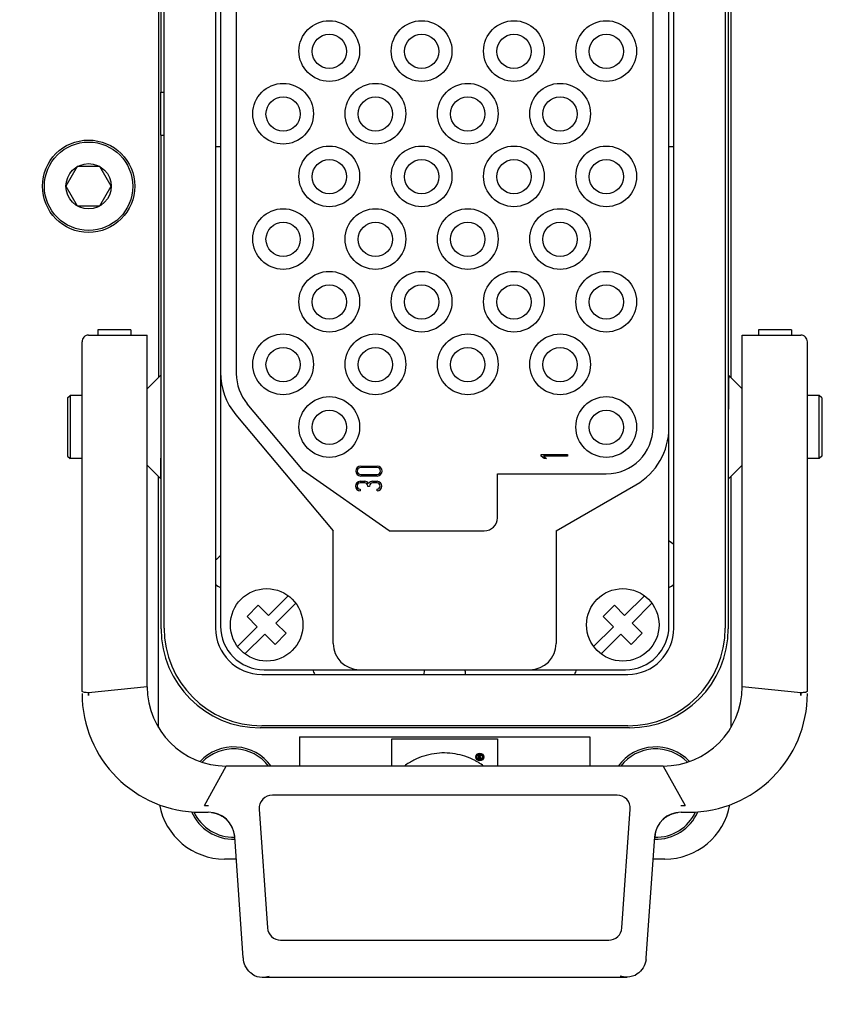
# Model space of a CAD drawing. Header units: millimetres. Extents: x 7426 to 8300, y 124 to 421.
# Tile 7 of 135: x 7935.25 to 7938.32, y 221.05 to 224.78. Entities that reach past the tile are written whole.
import ezdxf

# ---------------------------------------------------------------- set-up
doc = ezdxf.new("R2010")
doc.units = ezdxf.units.MM
doc.linetypes.add('BANKLINE1', pattern=[5.5, 4, -1.5])
doc.layers.add('00_COMPONENTS', color=7, linetype='BANKLINE1')
doc.layers.add('外形图', color=7, linetype='Continuous')
doc.styles.add('微软雅黑', font='msyh.ttc')
doc.dimstyles.new('尺寸标注_1_20比例', dxfattribs={"dimtxt": 2.1, "dimasz": 1.7, "dimexe": 0.5, "dimexo": 0.4, "dimgap": 0.5, "dimtad": 1, "dimdec": 1, "dimlfac": 20, "dimdsep": 46, "dimtxsty": '微软雅黑', "dimcen": 0.09, "dimadec": 0, "dimazin": 0, "dimtp": 0.01, "dimtm": 0.01, "dimtfac": 1, "dimtdec": 1, "dimtofl": 0, "dimtmove": 0, "dimatfit": 3, "dimfxl": 1, "dimtolj": 1, "dimarcsym": 0})

# ---------------------------------------------------------------- blocks, each defined once
blk = doc.blocks.new('*D1480')
at = {"layer": '00_COMPONENTS', "color": 0, "linetype": 'ByBlock', "lineweight": -2, "ltscale": 20}
for p, q in [((7935.0864, 223.5717), (7935.0864, 214.6297)), ((7944.3364, 223.5717), (7944.3364, 214.6297)), ((7936.7864, 215.1297), (7942.6364, 215.1297))]:
    blk.add_line(p, q, dxfattribs=at)
at = {"layer": '00_COMPONENTS', "color": 0}
for points in [[(7936.7864, 215.413), (7936.7864, 214.8463), (7935.0864, 215.1297)], [(7942.6364, 214.8463), (7942.6364, 215.413), (7944.3364, 215.1297)]]:
    blk.add_solid(points, dxfattribs=at)
at = {"layer": 'Defpoints', "color": 0}
for p in [(7935.0864, 223.9717), (7944.3364, 223.9717), (7944.3364, 215.1297)]:
    blk.add_point(p, dxfattribs=at)
at = {"layer": '00_COMPONENTS', "color": 0, "insert": (7939.7114, 216.721), "char_height": 2.1, "attachment_point": 5, "style": '微软雅黑'}
blk.add_mtext('\\A1;185', dxfattribs=at)

msp = doc.modelspace()

# ---------------------------------------------------------------- linework, layer by layer
at = {"layer": '外形图', "linetype": 'Continuous'}
for p, q in [((7935.7864, 224.503), (7935.7864, 226.3742)), ((7935.7976, 222.4717), (7935.7976, 226.3717)), ((7935.9926, 226.3717), (7935.9926, 222.4717)), ((7936.0114, 226.3642), (7936.0114, 222.4792)), ((7937.7114, 222.4792), (7937.7114, 226.3642)), ((7937.7301, 222.4717), (7937.7301, 226.3717)), ((7937.9251, 226.3717), (7937.9251, 222.4717)), ((7937.9364, 226.3742), (7937.9364, 222.4692)), ((7937.6514, 223.2342), (7937.6514, 225.6092)), ((7935.7764, 225.4219), (7935.7764, 223.4216)), ((7936.0714, 225.407), (7936.0714, 223.4364)), ((7937.9464, 225.4219), (7937.9464, 223.4216)), ((7935.7837, 224.503), (7935.7976, 224.503)), ((7935.7837, 224.503), (7935.7837, 224.3405)), ((7935.7837, 224.3405), (7935.7976, 224.3405)), ((7935.7864, 222.4692), (7935.7864, 224.3405)), ((7936.0114, 224.2967), (7935.9926, 224.2967)), ((7937.7301, 224.2967), (7937.7114, 224.2967)), ((7935.4684, 224.2212), (7935.4254, 224.1467)), ((7935.5544, 224.2212), (7935.4684, 224.2212)), ((7935.5974, 224.1467), (7935.5544, 224.2212)), ((7935.4254, 224.1467), (7935.4684, 224.0722)), ((7935.5544, 224.0722), (7935.5974, 224.1467)), ((7935.4684, 224.0722), (7935.5544, 224.0722)), ((7935.5114, 223.5824), (7935.7335, 223.5824)), ((7935.671, 223.603), (7935.546, 223.603)), ((7935.546, 223.6028), (7935.546, 223.603)), ((7935.546, 223.6028), (7935.546, 223.5824)), ((7935.671, 223.603), (7935.671, 223.6028)), ((7935.671, 223.6028), (7935.671, 223.5824)), ((7935.7335, 222.2492), (7935.7335, 223.5824)), ((7937.9892, 223.5824), (7938.2114, 223.5824)), ((7937.9892, 222.2492), (7937.9892, 223.5824)), ((7938.1766, 223.603), (7938.0516, 223.603)), ((7938.0516, 223.6028), (7938.0516, 223.603)), ((7938.0516, 223.6028), (7938.0516, 223.5824)), ((7938.1766, 223.603), (7938.1766, 223.6028)), ((7938.1766, 223.6028), (7938.1766, 223.5824)), ((7935.4864, 222.2339), (7935.4864, 223.5574)), ((7938.2364, 222.2339), (7938.2364, 223.5574)), ((7935.7335, 223.3787), (7935.784, 223.4292)), ((7937.9892, 223.3787), (7937.9387, 223.4292)), ((7935.4314, 223.3442), (7935.4414, 223.3542)), ((7935.4864, 223.3542), (7935.4414, 223.3542)), ((7935.4414, 223.3542), (7935.4414, 223.1142)), ((7938.2814, 223.3542), (7938.2364, 223.3542)), ((7938.2914, 223.3442), (7938.2814, 223.3542)), ((7938.2814, 223.1142), (7938.2814, 223.3542)), ((7935.4314, 223.3442), (7935.4314, 223.1242)), ((7936.3261, 223.0683), (7936.1129, 223.3223)), ((7938.2914, 223.3442), (7938.2914, 223.1242)), ((7936.0699, 223.2802), (7936.4389, 222.8405)), ((7937.2272, 223.1302), (7937.3272, 223.1302)), ((7937.2272, 223.1242), (7937.2272, 223.1302)), ((7937.3272, 223.1302), (7937.3272, 223.1242)), ((7935.4314, 223.1242), (7935.4414, 223.1142)), ((7935.4864, 223.1142), (7935.4414, 223.1142)), ((7937.2379, 223.1152), (7937.2272, 223.1242)), ((7937.3272, 223.1242), (7937.2365, 223.1242)), ((7937.2365, 223.1242), (7937.2472, 223.1152)), ((7937.2472, 223.1152), (7937.2379, 223.1152)), ((7938.2814, 223.1142), (7938.2364, 223.1142)), ((7938.2914, 223.1242), (7938.2814, 223.1142)), ((7935.7335, 223.0897), (7935.784, 223.0392)), ((7936.6514, 222.8405), (7936.3261, 223.0683)), ((7936.543, 223.0863), (7936.605, 223.0863)), ((7936.605, 223.0803), (7936.543, 223.0803)), ((7936.543, 223.0543), (7936.605, 223.0543)), ((7937.0614, 223.0567), (7937.4739, 223.0567)), ((7937.0614, 222.8905), (7937.0614, 223.0567)), ((7937.9892, 223.0897), (7937.9387, 223.0392)), ((7935.7764, 222.0948), (7935.7764, 223.0469)), ((7936.541, 223.0283), (7936.558, 223.0283)), ((7936.558, 223.0223), (7936.541, 223.0223)), ((7936.605, 223.0483), (7936.543, 223.0483)), ((7936.588, 223.0283), (7936.605, 223.0283)), ((7936.605, 223.0223), (7936.588, 223.0223)), ((7937.9464, 223.0469), (7937.9464, 222.0948)), ((7936.541, 222.9983), (7936.541, 222.9923)), ((7936.57, 223.0088), (7936.57, 223.0103)), ((7936.576, 223.0088), (7936.57, 223.0088)), ((7936.576, 223.0103), (7936.576, 223.0088)), ((7936.605, 222.9923), (7936.605, 222.9983)), ((7937.2839, 222.8405), (7937.5864, 223.0151)), ((7936.4389, 222.4142), (7936.4389, 222.8405)), ((7936.6514, 222.8405), (7937.0114, 222.8405)), ((7937.2839, 222.8405), (7937.2839, 222.4142)), ((7936.1934, 222.5196), (7936.2684, 222.5946)), ((7937.5434, 222.5196), (7937.6184, 222.5946)), ((7936.1121, 222.516), (7936.1545, 222.5585)), ((7936.1545, 222.5585), (7936.1934, 222.5196)), ((7936.2967, 222.5663), (7936.2217, 222.4913)), ((7937.4621, 222.516), (7937.5045, 222.5585)), ((7937.5045, 222.5585), (7937.5434, 222.5196)), ((7937.6467, 222.5663), (7937.5717, 222.4913)), ((7936.151, 222.4771), (7936.1121, 222.516)), ((7937.501, 222.4771), (7937.4621, 222.516)), ((7936.076, 222.4022), (7936.151, 222.4771)), ((7936.2217, 222.4913), (7936.2606, 222.4524)), ((7937.426, 222.4022), (7937.501, 222.4771)), ((7937.5717, 222.4913), (7937.6106, 222.4524)), ((7936.1793, 222.4489), (7936.1043, 222.3739)), ((7936.2182, 222.41), (7936.1793, 222.4489)), ((7936.2606, 222.4524), (7936.2182, 222.41)), ((7937.5293, 222.4489), (7937.4543, 222.3739)), ((7937.5682, 222.41), (7937.5293, 222.4489)), ((7937.6106, 222.4524), (7937.5682, 222.41)), ((7936.1764, 222.3142), (7937.5464, 222.3142)), ((7936.1676, 222.2967), (7937.5551, 222.2967)), ((7935.7335, 222.2492), (7935.5114, 222.2267)), ((7938.2114, 222.2267), (7937.9892, 222.2492)), ((7935.5114, 222.2267), (7935.5114, 222.217)), ((7938.2113, 222.2267), (7938.2113, 222.217)), ((7937.5615, 222.0942), (7936.1613, 222.0942)), ((7937.5551, 222.1017), (7936.1676, 222.1017)), ((7936.3114, 222.0602), (7937.4114, 222.0602)), ((7936.3114, 222.0602), (7936.3114, 221.9492)), ((7936.6614, 222.0517), (7937.0614, 222.0517)), ((7936.6614, 221.9492), (7936.6614, 222.0517)), ((7937.0614, 222.0517), (7937.0614, 221.9492)), ((7937.4114, 222.0602), (7937.4114, 221.9492)), ((7936.9953, 221.9906), (7936.9892, 221.9906)), ((7936.9892, 221.9906), (7936.9892, 221.9772)), ((7936.9892, 221.9772), (7936.9924, 221.9772)), ((7936.9942, 221.9881), (7936.9924, 221.9881)), ((7936.9924, 221.9881), (7936.9924, 221.9848)), ((7936.9924, 221.9848), (7936.9942, 221.9848)), ((7936.9924, 221.9822), (7936.9968, 221.9772)), ((7936.9924, 221.9772), (7936.9924, 221.9822)), ((7937.0004, 221.9772), (7936.9962, 221.9824)), ((7936.9968, 221.9772), (7937.0004, 221.9772)), ((7935.9502, 221.7992), (7936.0335, 221.9492)), ((7937.6892, 221.9492), (7936.0335, 221.9492)), ((7937.6892, 221.9492), (7937.7725, 221.7992)), ((7937.5148, 221.8392), (7936.208, 221.8392)), ((7935.9502, 221.7992), (7935.9657, 221.7992)), ((7936.1581, 221.7857), (7936.1896, 221.3357)), ((7937.5332, 221.3357), (7937.5646, 221.7857)), ((7937.757, 221.7992), (7937.7725, 221.7992)), ((7935.9364, 221.7742), (7935.9653, 221.7742)), ((7935.9772, 221.7734), (7935.9822, 221.7727)), ((7937.7405, 221.7727), (7937.7455, 221.7734)), ((7937.7573, 221.7742), (7937.7864, 221.7742)), ((7936.0973, 221.2217), (7936.0652, 221.6812)), ((7937.6254, 221.2217), (7937.6576, 221.6812)), ((7937.6578, 221.6811), (7937.6588, 221.687)), ((7937.6588, 221.687), (7937.6595, 221.6908)), ((7936.0699, 221.5967), (7936.0265, 221.5967)), ((7937.6962, 221.5967), (7937.6528, 221.5967)), ((7936.2394, 221.2892), (7937.4833, 221.2892)), ((7937.6299, 221.2948), (7937.6313, 221.2948)), ((7936.0941, 221.2563), (7936.0952, 221.2563)), ((7937.6275, 221.2563), (7937.6286, 221.2563)), ((7937.6247, 221.2141), (7937.6254, 221.2217)), ((7936.1696, 221.1492), (7937.5532, 221.1492))]:
    msp.add_line(p, q, dxfattribs=at)
for points in [[(7935.9822, 221.7727), (7935.9832, 221.7725), (7935.9845, 221.7723), (7935.9857, 221.772), (7935.987, 221.7717), (7935.9883, 221.7714), (7935.9896, 221.7711), (7935.9909, 221.7708), (7935.9922, 221.7704), (7935.9935, 221.77), (7935.9948, 221.7696), (7935.996, 221.7692), (7935.9973, 221.7688), (7935.9986, 221.7683), (7935.9999, 221.7678), (7936.0012, 221.7673), (7936.0025, 221.7668), (7936.0039, 221.7663), (7936.0052, 221.7657), (7936.0065, 221.7651), (7936.0078, 221.7645), (7936.0091, 221.7639), (7936.0104, 221.7632), (7936.0117, 221.7625), (7936.0131, 221.7618), (7936.0144, 221.761), (7936.0157, 221.7603), (7936.017, 221.7594), (7936.0184, 221.7586), (7936.0197, 221.7578), (7936.021, 221.7569), (7936.0223, 221.7559), (7936.0236, 221.755), (7936.0249, 221.754), (7936.0262, 221.753), (7936.0275, 221.752), (7936.0288, 221.7509), (7936.0301, 221.7498), (7936.0314, 221.7487), (7936.0326, 221.7475), (7936.0339, 221.7463), (7936.0351, 221.7451), (7936.0363, 221.7439), (7936.0375, 221.7426), (7936.0387, 221.7412), (7936.0399, 221.7399), (7936.0411, 221.7385), (7936.0422, 221.7371), (7936.0434, 221.7356), (7936.0445, 221.7341), (7936.0456, 221.7326), (7936.0467, 221.731), (7936.0478, 221.7293), (7936.0488, 221.7277), (7936.0499, 221.726), (7936.0509, 221.7242), (7936.0519, 221.7224), (7936.0529, 221.7206), (7936.0538, 221.7187), (7936.0547, 221.7168), (7936.0556, 221.7149), (7936.0564, 221.7129), (7936.0572, 221.7109), (7936.058, 221.7089), (7936.0587, 221.7069), (7936.0594, 221.7049), (7936.0601, 221.7028), (7936.0607, 221.7008), (7936.0613, 221.6987)], [(7937.6615, 221.6989), (7937.6621, 221.701), (7937.6627, 221.703), (7937.6634, 221.7051), (7937.6641, 221.7072), (7937.6649, 221.7093), (7937.6657, 221.7113), (7937.6665, 221.7134), (7937.6674, 221.7155), (7937.6684, 221.7175), (7937.6693, 221.7195), (7937.6704, 221.7215), (7937.6714, 221.7235), (7937.6725, 221.7254), (7937.6736, 221.7273), (7937.6748, 221.7291), (7937.676, 221.7309), (7937.6772, 221.7326), (7937.6784, 221.7343), (7937.6796, 221.736), (7937.6809, 221.7376), (7937.6822, 221.7392), (7937.6835, 221.7407), (7937.6849, 221.7422), (7937.6862, 221.7436), (7937.6876, 221.7451), (7937.689, 221.7464), (7937.6904, 221.7478), (7937.6918, 221.7491), (7937.6932, 221.7503), (7937.6947, 221.7516), (7937.6961, 221.7527), (7937.6976, 221.7539), (7937.6991, 221.755), (7937.7006, 221.7561), (7937.7021, 221.7571), (7937.7036, 221.7582), (7937.7052, 221.7591), (7937.7067, 221.7601), (7937.7083, 221.761), (7937.7098, 221.7619), (7937.7114, 221.7627), (7937.713, 221.7635), (7937.7146, 221.7643), (7937.7162, 221.7651), (7937.7178, 221.7658), (7937.7194, 221.7665), (7937.721, 221.7671), (7937.7226, 221.7678), (7937.7242, 221.7683), (7937.7257, 221.7689), (7937.7273, 221.7694), (7937.7289, 221.7699), (7937.7305, 221.7704), (7937.732, 221.7708), (7937.7336, 221.7712), (7937.7351, 221.7716), (7937.7367, 221.7719), (7937.7382, 221.7722), (7937.7396, 221.7725), (7937.7405, 221.7727)], [(7936.0613, 221.6987), (7936.0619, 221.6966), (7936.0624, 221.6945), (7936.0629, 221.6925), (7936.0633, 221.6904), (7936.0637, 221.6883), (7936.0641, 221.6862), (7936.0645, 221.6841), (7936.0648, 221.6821), (7936.0651, 221.6801), (7936.0651, 221.6795)], [(7937.6595, 221.6908), (7937.6599, 221.6928), (7937.6604, 221.6948), (7937.6609, 221.6968), (7937.6615, 221.6989)], [(7936.0973, 221.2217), (7936.0974, 221.2208), (7936.0975, 221.2199), (7936.0976, 221.2191), (7936.0976, 221.2182), (7936.0976, 221.2174), (7936.0976, 221.2165), (7936.0977, 221.2157), (7936.0978, 221.2149), (7936.098, 221.2141)]]:
    msp.add_lwpolyline(points, dxfattribs=at)
for centre, radius in [((7936.4239, 224.6592), 0.115), ((7936.7739, 224.6592), 0.115), ((7937.1239, 224.6592), 0.115), ((7937.4739, 224.6592), 0.115), ((7936.4239, 224.658), 0.065), ((7936.7739, 224.658), 0.065), ((7937.1239, 224.658), 0.065), ((7937.4739, 224.658), 0.065), ((7936.2489, 224.4217), 0.115), ((7936.5989, 224.4217), 0.115), ((7936.9489, 224.4217), 0.115), ((7937.2989, 224.4217), 0.115), ((7936.2489, 224.4205), 0.065), ((7936.5989, 224.4205), 0.065), ((7936.9489, 224.4205), 0.065), ((7937.2989, 224.4205), 0.065), ((7935.5114, 224.1467), 0.175), ((7935.5114, 224.1467), 0.1675), ((7936.4239, 224.1842), 0.115), ((7936.7739, 224.1842), 0.115), ((7937.1239, 224.1842), 0.115), ((7937.4739, 224.1842), 0.115), ((7936.4239, 224.183), 0.065), ((7936.7739, 224.183), 0.065), ((7937.1239, 224.183), 0.065), ((7937.4739, 224.183), 0.065), ((7935.5114, 224.1467), 0.086), ((7936.2489, 223.9467), 0.115), ((7936.5989, 223.9467), 0.115), ((7936.9489, 223.9467), 0.115), ((7937.2989, 223.9467), 0.115), ((7936.2489, 223.9455), 0.065), ((7936.5989, 223.9455), 0.065), ((7936.9489, 223.9455), 0.065), ((7937.2989, 223.9455), 0.065), ((7936.4239, 223.7092), 0.115), ((7936.7739, 223.7092), 0.115), ((7937.1239, 223.7092), 0.115), ((7937.4739, 223.7092), 0.115), ((7936.4239, 223.708), 0.065), ((7936.7739, 223.708), 0.065), ((7937.1239, 223.708), 0.065), ((7937.4739, 223.708), 0.065), ((7936.2489, 223.4717), 0.115), ((7936.5989, 223.4717), 0.115), ((7936.9489, 223.4717), 0.115), ((7937.2989, 223.4717), 0.115), ((7936.2489, 223.4705), 0.065), ((7936.5989, 223.4705), 0.065), ((7936.9489, 223.4705), 0.065), ((7937.2989, 223.4705), 0.065), ((7936.4239, 223.2342), 0.115), ((7937.4739, 223.2342), 0.115), ((7936.4239, 223.233), 0.065), ((7937.4739, 223.233), 0.065), ((7936.1864, 222.4842), 0.1375), ((7937.5364, 222.4842), 0.1375), ((7936.9945, 221.9837), 0.0147), ((7936.9944, 221.9839), 0.0105)]:
    msp.add_circle(centre, radius, dxfattribs=at)
for centre, radius, start, end in [((7935.5114, 223.5574), 0.025, 90, 180.0004), ((7938.2114, 223.5574), 0.025, 359.9996, 90), ((7936.2614, 223.4409), 0.25, 180, 220), ((7936.2489, 223.4364), 0.1775, 180, 220), ((7937.4739, 223.2342), 0.1775, 270, 359.999), ((7937.4614, 223.2316), 0.25, 300, 0), ((7936.543, 223.0673), 0.019, 90, 270), ((7936.543, 223.0673), 0.013, 90, 270), ((7936.605, 223.0673), 0.019, 270, 90), ((7936.605, 223.0673), 0.013, 270, 90), ((7936.541, 223.0103), 0.018, 90, 270), ((7936.541, 223.0103), 0.012, 90, 270), ((7936.558, 223.0103), 0.018, 33.5573, 90), ((7936.558, 223.0103), 0.012, 0, 90), ((7936.588, 223.0103), 0.018, 90, 146.4427), ((7936.588, 223.0103), 0.012, 90, 180), ((7936.605, 223.0103), 0.018, 270, 90), ((7936.605, 223.0103), 0.012, 270, 90), ((7937.0114, 222.8905), 0.05, 270, 0), ((7936.8989, 221.6467), 1.4125, 53.9349, 54.8665), ((7936.8989, 221.6467), 1.4125, 128.9335, 129.9307), ((7936.0441, 222.6933), 0.0754, 226.4709, 244.2577), ((7937.6801, 222.6913), 0.0729, 295.4734, 313.4442), ((7936.1676, 222.4717), 0.37, 180, 270), ((7936.1676, 222.4717), 0.175, 180, 270), ((7936.1764, 222.4792), 0.165, 180, 270), ((7937.5464, 222.4792), 0.165, 270, 0), ((7937.5551, 222.4717), 0.37, 270, 0), ((7937.5551, 222.4717), 0.175, 270, 0), ((7936.5389, 222.4142), 0.1, 180, 270), ((7937.1839, 222.4142), 0.1, 270, 0), ((7936.8614, 222.2923), 0.0795, 163.9503, 176.7709), ((7936.8614, 222.2923), 0.0795, 3.228, 16.0487), ((7936.0335, 222.2492), 0.3, 180, 270), ((7937.6892, 222.2492), 0.3, 270, 0), ((7935.9364, 222.2242), 0.45, 180, 270), ((7937.7864, 222.2242), 0.45, 270, 0), ((7936.0614, 221.8467), 0.175, 35.868, 136.8532), ((7936.0614, 221.8467), 0.1675, 37.7337, 135.7048), ((7937.6614, 221.8467), 0.175, 43.1468, 144.132), ((7937.6614, 221.8467), 0.1675, 44.2951, 142.2663), ((7936.9942, 221.9865), 0.00167, 269.9902, 90.0099), ((7936.9953, 221.9865), 0.00412, 281.6265, 89.9995), ((7936.8689, 221.764), 0.2322, 58.492, 61.4601), ((7936.8762, 221.7756), 0.2186, 52.632, 58.5206), ((7936.208, 221.7892), 0.05, 90, 184), ((7937.5148, 221.7892), 0.05, 356, 90), ((7936.0264, 221.8467), 0.25, 190.241, 270.0287), ((7937.6964, 221.8467), 0.25, 269.9713, 349.7592), ((7936.0614, 221.8467), 0.175, 203.9404, 271.457), ((7936.0614, 221.8467), 0.1675, 205.3333, 271.343), ((7935.9654, 221.6742), 0.1, 4, 90), ((7937.6614, 221.8467), 0.175, 268.543, 336.0595), ((7937.6614, 221.8467), 0.1675, 268.6982, 334.6671), ((7937.7573, 221.6742), 0.1, 90, 176.0011), ((7936.2394, 221.3392), 0.05, 184, 270), ((7937.4833, 221.3392), 0.05, 270, 356)]:
    msp.add_arc(centre, radius, start, end, dxfattribs=at)
for centre, major_axis, ratio, start_param, end_param in [((7937.9387, 223.2342), (0, 0.195), 0.011268, -0.011268, 1.570796), ((7935.7841, 223.2342), (0, 0.195), 0.011268, -3.15286, -1.570796), ((7936.1614, 222.4693), (-0.1483, -0.3446), 0.999594, -1.164304, 0.406197), ((7937.5613, 222.4693), (-0.1483, 0.3446), 0.999594, 9.018581, 10.589082), ((7936.4326, 222.3367), (0.0531, 0.0531), 0.999315, 2.66114, 2.919127)]:
    msp.add_ellipse(centre, major_axis=major_axis, ratio=ratio, start_param=start_param, end_param=end_param, dxfattribs=at)
for points in [[(7937.3535, 222.2967), (7937.357, 222.3021), (7937.3596, 222.3081), (7937.3616, 222.3142)], [(7935.5114, 222.2267), (7935.5082, 222.2267), (7935.505, 222.2269), (7935.5018, 222.2273)], [(7938.2209, 222.2273), (7938.2178, 222.2269), (7938.2146, 222.2267), (7938.2114, 222.2267)], [(7936.1311, 221.161), (7936.1144, 221.1735), (7936.101, 221.1935), (7936.098, 221.2141)], [(7937.6247, 221.2141), (7937.6217, 221.1935), (7937.6083, 221.1735), (7937.5916, 221.161)], [(7936.1311, 221.161), (7936.1419, 221.153), (7936.1562, 221.1492), (7936.1696, 221.1492)], [(7936.1696, 221.1492), (7936.1786, 221.1492), (7936.1877, 221.1507), (7936.1964, 221.153)], [(7937.5532, 221.1493), (7937.5441, 221.1493), (7937.5351, 221.1507), (7937.5263, 221.153)], [(7937.5916, 221.161), (7937.5809, 221.153), (7937.5666, 221.1493), (7937.5532, 221.1493)]]:
    msp.add_open_spline(points, degree=3, dxfattribs=at)
for points, knots in [([(7935.5018, 222.2273), (7935.4997, 222.2275), (7935.4947, 222.2285), (7935.4864, 222.2304), (7935.4864, 222.2339)], [0, 0, 0, 0, 0.373902, 1, 1, 1, 1]), ([(7938.2364, 222.2339), (7938.2364, 222.2332), (7938.2326, 222.228), (7938.2259, 222.2279), (7938.2209, 222.2273)], [0, 0, 0, 0, 0.13481, 1, 1, 1, 1]), ([(7935.5111, 222.217), (7935.5111, 222.2178), (7935.5111, 222.2195), (7935.5113, 222.2212), (7935.5114, 222.222)], [0, 0, 0, 0, 0.499296, 1, 1, 1, 1]), ([(7935.5114, 222.222), (7935.5115, 222.2228), (7935.5118, 222.2244), (7935.512, 222.226), (7935.5121, 222.2268)], [0, 0, 0, 0, 0.500305, 1, 1, 1, 1]), ([(7938.2113, 222.222), (7938.2112, 222.2228), (7938.211, 222.2244), (7938.2107, 222.226), (7938.2106, 222.2268)], [0, 0, 0, 0, 0.500305, 1, 1, 1, 1]), ([(7938.2116, 222.217), (7938.2117, 222.2178), (7938.2116, 222.2195), (7938.2114, 222.2212), (7938.2113, 222.222)], [0, 0, 0, 0, 0.499296, 1, 1, 1, 1]), ([(7936.9799, 221.968), (7936.9789, 221.9685), (7936.9654, 221.9758), (7936.9396, 221.9865), (7936.8875, 221.9996), (7936.8205, 222.0003), (7936.7621, 221.9816), (7936.7262, 221.9618), (7936.7145, 221.9538), (7936.7088, 221.9493)], [0, 0, 0, 0, 0.01161, 0.15978, 0.291683, 0.571756, 0.85183, 0.924147, 1, 1, 1, 1])]:
    msp.add_open_spline(points, degree=3, knots=knots, dxfattribs=at)

# ---------------------------------------------------------------- dimensions: what is measured, and where the dimension line sits
at = {"layer": '00_COMPONENTS', "linetype": 'ByBlock', "ltscale": 20}
dim = msp.add_linear_dim(base=(7944.3364, 215.1297), p1=(7935.0864, 223.9717), p2=(7944.3364, 223.9717), dimstyle='尺寸标注_1_20比例', dxfattribs=at)
dim.commit()
dim.dimension.update_dxf_attribs({"geometry": '*D1480', "text_midpoint": (7939.7114, 216.721)})

doc.saveas('drawing.dxf')
